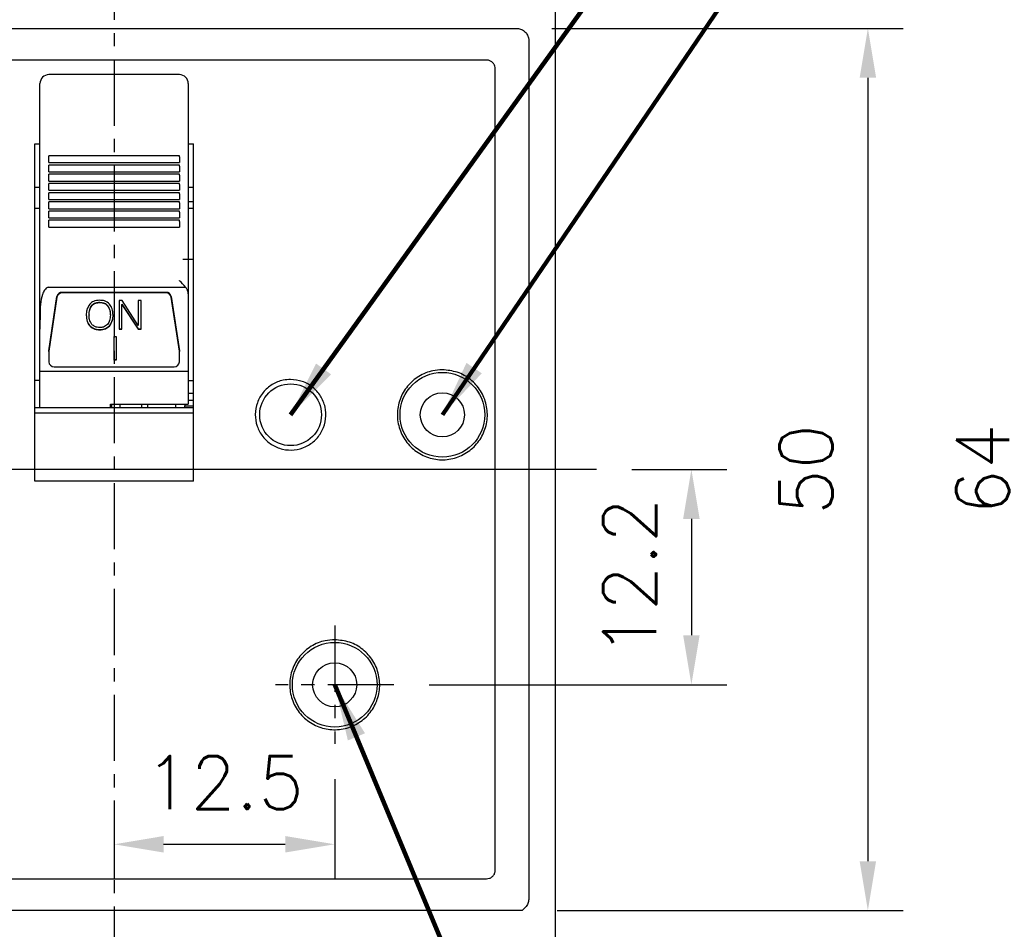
# Model space of a CAD drawing. Extents: x 2148 to 6475, y -907 to 1504.
# Tile 6 of 44: x 4395 to 4450, y 1271 to 1322. Entities that reach past the tile are written whole.
import ezdxf

# ---------------------------------------------------------------- set-up
doc = ezdxf.new("R2010")
doc.units = 0
doc.header["$LTSCALE"] = 3
doc.header["$MEASUREMENT"] = 0
doc.linetypes.add('CENTER', pattern=[2, 1.25, -0.25, 0.25, -0.25])
doc.layers.get('0').update_dxf_attribs({"linetype": 'CONTINUOUS'})
doc.layers.get('Defpoints').update_dxf_attribs({"linetype": 'CONTINUOUS'})
doc.layers.add('cen', color=1, linetype='CENTER')
doc.layers.add('di', color=3, linetype='CONTINUOUS')
doc.styles.add('KIM', font='ROMANS.shx', dxfattribs={"height": 5, "bigfont": 'GSG1.shx'})
doc.styles.get("Standard").update_dxf_attribs({"font": 'romans.shx', "height": 3, "bigfont": 'ghs.shx'})
doc.dimstyles.get("Standard").update_dxf_attribs({"dimtxt": 0.18, "dimasz": 0.18, "dimexe": 0.18, "dimexo": 0.0625, "dimgap": 0.09, "dimtad": 0, "dimtih": 1, "dimtoh": 1, "dimdec": 4, "dimzin": 0, "dimdsep": 46, "dimtxsty": 'Standard', "dimcen": 0.09, "dimadec": 0, "dimazin": 0, "dimtfac": 1, "dimtdec": 4, "dimtofl": 0, "dimtmove": 0, "dimatfit": 3, "dimfxl": 0, "dimtolj": 1, "dimtzin": 0, "dimarcsym": 0})
doc.dimstyles.new('STANDARD$0', dxfattribs={"dimtxt": 5, "dimasz": 5, "dimexe": 1, "dimexo": 2, "dimgap": 2, "dimtad": 1, "dimdec": 4, "dimzin": 12, "dimdsep": 46, "dimtxsty": 'KIM', "dimcen": -1, "dimdle": 0.1, "dimadec": 0, "dimazin": 0, "dimtfac": 1, "dimtdec": 4, "dimtmove": 0, "dimatfit": 3, "dimfxl": 0, "dimtolj": 1, "dimtzin": 0, "dimarcsym": 0})

# ---------------------------------------------------------------- blocks, each defined once
blk = doc.blocks.new('*D151')
at = {"layer": 'Defpoints', "color": 0}
for p in [(4375.809, 1346.868), (4366.047, 1248.268), (4400.009, 1248.268)]:
    blk.add_point(p, dxfattribs=at)
at = {"layer": 'di'}
for p, q in [((4373.809, 1346.868), (4364.047, 1346.868)), ((4366.047, 1344.068), (4366.047, 1251.068)), ((4398.009, 1248.268), (4364.047, 1248.268))]:
    blk.add_line(p, q, dxfattribs=at)
for points in [[(4365.58, 1344.068), (4366.514, 1344.068), (4366.047, 1346.868)], [(4365.58, 1251.068), (4366.514, 1251.068), (4366.047, 1248.268)]]:
    blk.add_solid(points, dxfattribs=at)
at = {"layer": 'di', "insert": (4362.547, 1297.968), "char_height": 3, "attachment_point": 5, "rotation": 90}
blk.add_mtext('\\A1;98.5', dxfattribs=at)
blk = doc.blocks.new('*D152')
at = {"layer": 'Defpoints', "color": 0}
for p in [(4422.809, 1321.868), (4423.123, 1271.868), (4442.72, 1271.868)]:
    blk.add_point(p, dxfattribs=at)
at = {"layer": 'di'}
for p, q in [((4424.809, 1321.868), (4444.72, 1321.868)), ((4442.72, 1319.068), (4442.72, 1274.668)), ((4425.123, 1271.868), (4444.72, 1271.868))]:
    blk.add_line(p, q, dxfattribs=at)
for points in [[(4442.253, 1319.068), (4443.187, 1319.068), (4442.72, 1321.868)], [(4442.253, 1274.668), (4443.187, 1274.668), (4442.72, 1271.868)]]:
    blk.add_solid(points, dxfattribs=at)
at = {"layer": 'di', "insert": (4439.22, 1296.868), "char_height": 3, "attachment_point": 5, "rotation": 90}
blk.add_mtext('\\A1;50', dxfattribs=at)
blk = doc.blocks.new('*D153')
at = {"layer": 'Defpoints', "color": 0}
for p in [(4415.786, 1336.868), (4415.786, 1256.868), (4462.72, 1256.868)]:
    blk.add_point(p, dxfattribs=at)
at = {"layer": 'di'}
for p, q in [((4417.786, 1336.868), (4464.72, 1336.868)), ((4462.72, 1334.068), (4462.72, 1259.668)), ((4417.786, 1256.868), (4464.72, 1256.868))]:
    blk.add_line(p, q, dxfattribs=at)
for points in [[(4462.253, 1334.068), (4463.187, 1334.068), (4462.72, 1336.868)], [(4462.253, 1259.668), (4463.187, 1259.668), (4462.72, 1256.868)]]:
    blk.add_solid(points, dxfattribs=at)
at = {"layer": 'di', "insert": (4459.22, 1296.868), "char_height": 3, "attachment_point": 5, "rotation": 90}
blk.add_mtext('\\A1;80', dxfattribs=at)
blk = doc.blocks.new('*D154')
at = {"layer": 'Defpoints', "color": 0}
for p in [(4424.309, 1328.868), (4424.309, 1264.868), (4452.72, 1264.868)]:
    blk.add_point(p, dxfattribs=at)
at = {"layer": 'di'}
for p, q in [((4426.309, 1328.868), (4454.72, 1328.868)), ((4452.72, 1326.068), (4452.72, 1267.668)), ((4426.309, 1264.868), (4454.72, 1264.868))]:
    blk.add_line(p, q, dxfattribs=at)
for points in [[(4452.253, 1326.068), (4453.187, 1326.068), (4452.72, 1328.868)], [(4452.253, 1267.668), (4453.187, 1267.668), (4452.72, 1264.868)]]:
    blk.add_solid(points, dxfattribs=at)
at = {"layer": 'di', "insert": (4449.22, 1296.868), "char_height": 3, "attachment_point": 5, "rotation": 90}
blk.add_mtext('\\A1;64', dxfattribs=at)
blk = doc.blocks.new('*D141')
at = {"layer": 'Defpoints', "color": 0}
for p in [(4427.346, 1296.868), (4415.864, 1284.668), (4432.72, 1284.668)]:
    blk.add_point(p, dxfattribs=at)
at = {"layer": 'di'}
for p, q in [((4429.346, 1296.868), (4434.72, 1296.868)), ((4432.72, 1294.068), (4432.72, 1287.468)), ((4417.864, 1284.668), (4434.72, 1284.668))]:
    blk.add_line(p, q, dxfattribs=at)
for points in [[(4432.253, 1294.068), (4433.187, 1294.068), (4432.72, 1296.868)], [(4432.253, 1287.468), (4433.187, 1287.468), (4432.72, 1284.668)]]:
    blk.add_solid(points, dxfattribs=at)
at = {"layer": 'di', "insert": (4429.22, 1290.768), "char_height": 3, "attachment_point": 5, "rotation": 90}
blk.add_mtext('\\A1;12.2', dxfattribs=at)
blk = doc.blocks.new('*D142')
at = {"layer": 'Defpoints', "color": 0}
for p in [(4412.509, 1281.314), (4400.009, 1278.394), (4412.509, 1275.625)]:
    blk.add_point(p, dxfattribs=at)
at = {"layer": 'di'}
for p, q in [((4412.509, 1279.314), (4412.509, 1273.625)), ((4400.009, 1276.394), (4400.009, 1273.625)), ((4402.809, 1275.625), (4409.709, 1275.625))]:
    blk.add_line(p, q, dxfattribs=at)
for points in [[(4402.809, 1276.092), (4402.809, 1275.159), (4400.009, 1275.625)], [(4409.709, 1276.092), (4409.709, 1275.159), (4412.509, 1275.625)]]:
    blk.add_solid(points, dxfattribs=at)
at = {"layer": 'di', "insert": (4406.259, 1279.125), "char_height": 3, "attachment_point": 5}
blk.add_mtext('\\A1;12.5', dxfattribs=at)
blk = doc.blocks.new('*D137')
at = {"layer": 'Defpoints', "color": 0}
for p in [(4403.364, 1338.868), (4403.286, 1254.868), (4472.72, 1254.868)]:
    blk.add_point(p, dxfattribs=at)
at = {"layer": 'di'}
for p, q in [((4405.364, 1338.868), (4474.72, 1338.868)), ((4472.72, 1336.068), (4472.72, 1257.668)), ((4405.286, 1254.868), (4474.72, 1254.868))]:
    blk.add_line(p, q, dxfattribs=at)
for points in [[(4472.253, 1336.068), (4473.187, 1336.068), (4472.72, 1338.868)], [(4472.253, 1257.668), (4473.187, 1257.668), (4472.72, 1254.868)]]:
    blk.add_solid(points, dxfattribs=at)
at = {"layer": 'di', "insert": (4469.22, 1296.868), "char_height": 3, "attachment_point": 5, "rotation": 90}
blk.add_mtext('\\A1;84', dxfattribs=at)

msp = doc.modelspace()

# ---------------------------------------------------------------- linework, layer by layer
for p, q in [((4425.009, 1328.168), (4425.009, 1265.568)), ((4377.209, 1321.868), (4422.809, 1321.868)), ((4423.509, 1321.167), (4423.509, 1320.982)), ((4423.509, 1320.982), (4423.509, 1272.754)), ((4421.109, 1320.068), (4378.909, 1320.068)), ((4421.609, 1274.168), (4421.609, 1319.568)), ((4403.709, 1319.245), (4396.309, 1319.245)), ((4395.809, 1317.971), (4395.809, 1318.745)), ((4404.209, 1318.745), (4404.209, 1317.971)), ((4395.809, 1317.478), (4395.809, 1317.971)), ((4404.209, 1317.971), (4404.209, 1317.478)), ((4395.809, 1315.168), (4395.809, 1317.478)), ((4404.209, 1317.478), (4404.209, 1315.168)), ((4395.509, 1315.333), (4395.809, 1315.333)), ((4395.509, 1296.208), (4395.509, 1315.333)), ((4395.809, 1309.29), (4395.809, 1315.168)), ((4404.209, 1315.333), (4404.509, 1315.333)), ((4404.209, 1315.168), (4404.209, 1309.29)), ((4404.509, 1296.208), (4404.509, 1315.333)), ((4403.709, 1314.646), (4396.309, 1314.646)), ((4396.309, 1314.588), (4396.309, 1314.646)), ((4396.309, 1314.26), (4396.309, 1314.588)), ((4403.709, 1314.588), (4403.709, 1314.646)), ((4403.709, 1314.588), (4403.709, 1314.26)), ((4396.309, 1314.26), (4403.709, 1314.26)), ((4403.709, 1314.123), (4396.309, 1314.123)), ((4396.309, 1314.066), (4396.309, 1314.123)), ((4396.309, 1313.737), (4396.309, 1314.066)), ((4403.709, 1314.066), (4403.709, 1314.123)), ((4403.709, 1314.066), (4403.709, 1313.737)), ((4396.309, 1313.737), (4403.709, 1313.737)), ((4403.709, 1313.601), (4396.309, 1313.601)), ((4396.309, 1313.543), (4396.309, 1313.601)), ((4396.309, 1313.214), (4396.309, 1313.543)), ((4403.709, 1313.543), (4403.709, 1313.601)), ((4403.709, 1313.543), (4403.709, 1313.214)), ((4395.809, 1312.842), (4395.509, 1312.842)), ((4396.309, 1313.214), (4403.709, 1313.214)), ((4403.709, 1313.078), (4396.309, 1313.078)), ((4396.309, 1313.021), (4396.309, 1313.078)), ((4396.309, 1312.692), (4396.309, 1313.021)), ((4403.709, 1313.021), (4403.709, 1313.078)), ((4403.709, 1313.021), (4403.709, 1312.692)), ((4404.509, 1312.842), (4404.209, 1312.842)), ((4396.309, 1312.692), (4403.709, 1312.692)), ((4403.709, 1312.555), (4396.309, 1312.555)), ((4396.309, 1312.498), (4396.309, 1312.555)), ((4396.309, 1312.169), (4396.309, 1312.498)), ((4403.709, 1312.498), (4403.709, 1312.555)), ((4403.709, 1312.498), (4403.709, 1312.169)), ((4396.309, 1312.169), (4403.709, 1312.169)), ((4403.709, 1312.033), (4396.309, 1312.033)), ((4396.309, 1311.975), (4396.309, 1312.033)), ((4396.309, 1311.647), (4396.309, 1311.975)), ((4403.709, 1311.975), (4403.709, 1312.033)), ((4403.709, 1311.975), (4403.709, 1311.647)), ((4404.509, 1312.039), (4404.209, 1312.039)), ((4395.809, 1311.668), (4395.509, 1311.668)), ((4396.309, 1311.647), (4403.709, 1311.647)), ((4403.709, 1311.51), (4396.309, 1311.51)), ((4396.309, 1311.453), (4396.309, 1311.51)), ((4396.309, 1311.124), (4396.309, 1311.453)), ((4396.309, 1311.124), (4403.709, 1311.124)), ((4403.709, 1311.453), (4403.709, 1311.51)), ((4403.709, 1311.453), (4403.709, 1311.124)), ((4404.509, 1311.668), (4404.209, 1311.668)), ((4403.709, 1310.988), (4396.309, 1310.988)), ((4396.309, 1310.93), (4396.309, 1310.988)), ((4396.309, 1310.601), (4396.309, 1310.93)), ((4396.309, 1310.601), (4403.709, 1310.601)), ((4403.709, 1310.93), (4403.709, 1310.988)), ((4403.709, 1310.93), (4403.709, 1310.601)), ((4395.809, 1308.929), (4395.809, 1309.29)), ((4395.809, 1308.598), (4395.809, 1308.929)), ((4404.209, 1309.29), (4404.209, 1308.929)), ((4404.209, 1308.929), (4404.209, 1308.598)), ((4395.809, 1307.501), (4395.809, 1308.598)), ((4404.509, 1308.768), (4403.909, 1308.768)), ((4404.209, 1308.598), (4404.209, 1306.82)), ((4395.809, 1304.814), (4395.809, 1307.501)), ((4396.309, 1307.192), (4404.053, 1307.192)), ((4396.312, 1303.598), (4396.772, 1306.662)), ((4402.949, 1306.907), (4397.069, 1306.907)), ((4402.949, 1306.876), (4397.069, 1306.876)), ((4403.246, 1306.662), (4403.706, 1303.598)), ((4404.209, 1306.82), (4404.209, 1302.437)), ((4396.772, 1306.631), (4396.312, 1303.567)), ((4398.74, 1306.157), (4398.74, 1306.142)), ((4399.196, 1306.347), (4399.196, 1306.331)), ((4399.641, 1306.162), (4399.641, 1306.146)), ((4400.469, 1306.436), (4400.302, 1306.436)), ((4400.302, 1306.436), (4400.302, 1304.823)), ((4400.456, 1306.237), (4401.363, 1304.839)), ((4400.456, 1306.237), (4400.456, 1306.222)), ((4400.456, 1304.823), (4400.456, 1306.222)), ((4400.456, 1306.222), (4401.363, 1304.823)), ((4401.38, 1305.028), (4400.469, 1306.436)), ((4401.534, 1306.436), (4401.38, 1306.436)), ((4401.38, 1306.436), (4401.38, 1305.028)), ((4401.534, 1304.823), (4401.534, 1306.436)), ((4403.706, 1303.567), (4403.246, 1306.631)), ((4398.587, 1305.632), (4398.587, 1305.617)), ((4399.796, 1305.632), (4399.796, 1305.617)), ((4398.627, 1305.018), (4398.627, 1305.002)), ((4399.744, 1305.009), (4399.744, 1304.993)), ((4395.809, 1302.437), (4395.809, 1304.814)), ((4399.191, 1304.799), (4399.191, 1304.783)), ((4400.302, 1304.839), (4400.456, 1304.839)), ((4400.302, 1304.823), (4400.456, 1304.823)), ((4401.363, 1304.839), (4401.534, 1304.839)), ((4401.363, 1304.839), (4401.363, 1304.823)), ((4401.363, 1304.823), (4401.534, 1304.823)), ((4400.006, 1304.402), (4400.133, 1304.402)), ((4400.006, 1303.06), (4400.006, 1304.402)), ((4400.133, 1304.402), (4400.133, 1303.06)), ((4396.309, 1303.527), (4396.309, 1303.558)), ((4396.309, 1303.527), (4396.309, 1302.976)), ((4403.709, 1303.558), (4403.709, 1303.527)), ((4403.709, 1302.976), (4403.709, 1303.527)), ((4400.133, 1303.075), (4400.006, 1303.075)), ((4400.133, 1303.06), (4400.006, 1303.06)), ((4395.809, 1302.437), (4404.209, 1302.437)), ((4395.809, 1300.368), (4395.809, 1302.437)), ((4396.609, 1302.691), (4403.409, 1302.691)), ((4404.209, 1302.437), (4404.209, 1300.561)), ((4395.809, 1301.913), (4395.509, 1301.913)), ((4404.209, 1301.913), (4404.509, 1301.913)), ((4404.509, 1301.168), (4404.209, 1301.168)), ((4399.809, 1300.561), (4404.209, 1300.561)), ((4399.809, 1300.368), (4399.809, 1300.561)), ((4399.859, 1300.561), (4399.859, 1300.408)), ((4400.359, 1300.368), (4400.359, 1300.561)), ((4401.559, 1300.561), (4401.559, 1300.368)), ((4401.909, 1300.561), (4401.909, 1300.368)), ((4403.509, 1300.368), (4403.509, 1300.561)), ((4404.009, 1300.561), (4404.009, 1300.468)), ((4404.509, 1300.768), (4404.209, 1300.768)), ((4404.509, 1300.368), (4395.509, 1300.368)), ((4404.509, 1300.068), (4395.509, 1300.068)), ((4399.859, 1300.368), (4399.859, 1300.408)), ((4404.009, 1300.368), (4404.009, 1300.468)), ((4404.009, 1300.468), (4404.509, 1300.468)), ((4404.509, 1296.208), (4395.509, 1296.208)), ((4378.909, 1273.668), (4421.109, 1273.668)), ((4423.509, 1272.754), (4423.509, 1272.577)), ((4423.509, 1272.577), (4423.509, 1272.558)), ((4423.123, 1271.868), (4376.895, 1271.868))]:
    msp.add_line(p, q)
for centre, radius in [((4418.609, 1299.968), 2.4), ((4410.009, 1299.968), 1.75), ((4418.609, 1299.968), 1.25), ((4412.509, 1284.668), 2.4), ((4412.509, 1284.668), 1.25)]:
    msp.add_circle(centre, radius)
for centre, radius, start, end in [((4396.309, 1318.745), 0.5, 90, 180), ((4403.709, 1318.745), 0.5, 0, 90), ((4397.064, 1306.611), 0.296, 88.8716, 170.1632), ((4397.064, 1306.58), 0.296, 88.8717, 170.1631), ((4402.955, 1306.611), 0.296, 9.8371, 91.1281), ((4402.955, 1306.58), 0.296, 9.8372, 91.128), ((4396.581, 1303.558), 0.272, 171.4541, 179.9977), ((4396.581, 1303.527), 0.272, 171.4538, 179.9978), ((4403.438, 1303.558), 0.271, 359.9999, 8.5482), ((4403.438, 1303.527), 0.271, 359.9999, 8.5485), ((4396.602, 1302.984), 0.293, 181.4732, 271.4007), ((4403.416, 1302.984), 0.293, 268.5991, 358.5268)]:
    msp.add_arc(centre, radius, start, end)
for points, knots in [([(4422.809, 1321.868), (4422.888, 1321.861), (4423.045, 1321.845), (4423.254, 1321.725), (4423.413, 1321.547), (4423.497, 1321.35), (4423.506, 1321.219), (4423.509, 1321.167)], [0, 0, 0, 0, 0.21418, 0.428355, 0.642715, 0.857467, 1, 1, 1, 1]), ([(4421.609, 1319.568), (4421.604, 1319.625), (4421.593, 1319.737), (4421.506, 1319.887), (4421.379, 1320), (4421.239, 1320.06), (4421.146, 1320.066), (4421.109, 1320.068)], [0, 0, 0, 0, 0.214764, 0.429529, 0.64427, 0.858957, 1, 1, 1, 1]), ([(4404.053, 1307.192), (4403.944, 1307.321), (4403.833, 1307.451), (4403.71, 1307.569), (4403.709, 1307.57)], [0, 0, 0, 0, 0.991276, 1, 1, 1, 1]), ([(4396.309, 1307.192), (4396.285, 1307.189), (4396.233, 1307.184), (4396.146, 1307.131), (4396.036, 1307.005), (4395.905, 1306.698), (4395.825, 1306.226), (4395.809, 1305.563), (4395.809, 1305.092), (4395.809, 1304.814)], [0, 0, 0, 0, 0.026542, 0.059127, 0.111468, 0.218155, 0.444442, 0.672363, 1, 1, 1, 1]), ([(4404.209, 1306.82), (4404.203, 1306.881), (4404.19, 1307.002), (4404.117, 1307.124), (4404.064, 1307.18), (4404.053, 1307.192)], [0, 0, 0, 0, 0.4427096, 0.8848698, 1, 1, 1, 1]), ([(4398.625, 1306.234), (4398.559, 1306.126), (4398.442, 1305.933), (4398.435, 1305.712), (4398.433, 1305.614)], [0, 0, 0, 0, 0.558164, 1, 1, 1, 1]), ([(4398.587, 1305.632), (4398.59, 1305.738), (4398.597, 1305.925), (4398.696, 1306.087), (4398.74, 1306.157)], [0, 0, 0, 0, 0.560727, 1, 1, 1, 1]), ([(4398.587, 1305.617), (4398.59, 1305.722), (4398.597, 1305.91), (4398.696, 1306.071), (4398.74, 1306.142)], [0, 0, 0, 0, 0.560727, 1, 1, 1, 1]), ([(4399.191, 1306.457), (4399.07, 1306.449), (4398.853, 1306.434), (4398.694, 1306.295), (4398.625, 1306.234)], [0, 0, 0, 0, 0.560206, 1, 1, 1, 1]), ([(4398.74, 1306.157), (4398.773, 1306.191), (4398.839, 1306.258), (4398.996, 1306.333), (4399.12, 1306.342), (4399.196, 1306.347)], [0, 0, 0, 0, 0.280171, 0.560364, 1, 1, 1, 1]), ([(4398.74, 1306.142), (4398.773, 1306.176), (4398.839, 1306.243), (4398.996, 1306.317), (4399.12, 1306.326), (4399.196, 1306.331)], [0, 0, 0, 0, 0.280171, 0.560364, 1, 1, 1, 1]), ([(4399.754, 1306.236), (4399.662, 1306.31), (4399.498, 1306.442), (4399.286, 1306.452), (4399.191, 1306.457)], [0, 0, 0, 0, 0.557807, 1, 1, 1, 1]), ([(4399.196, 1306.347), (4399.292, 1306.339), (4399.464, 1306.325), (4399.587, 1306.212), (4399.641, 1306.162)], [0, 0, 0, 0, 0.559821, 1, 1, 1, 1]), ([(4399.196, 1306.331), (4399.292, 1306.324), (4399.464, 1306.31), (4399.587, 1306.196), (4399.641, 1306.146)], [0, 0, 0, 0, 0.559821, 1, 1, 1, 1]), ([(4399.641, 1306.162), (4399.694, 1306.069), (4399.79, 1305.904), (4399.794, 1305.715), (4399.796, 1305.632)], [0, 0, 0, 0, 0.558164, 1, 1, 1, 1]), ([(4399.641, 1306.146), (4399.694, 1306.054), (4399.79, 1305.888), (4399.794, 1305.7), (4399.796, 1305.617)], [0, 0, 0, 0, 0.558164, 1, 1, 1, 1]), ([(4399.95, 1305.616), (4399.945, 1305.741), (4399.936, 1305.966), (4399.809, 1306.154), (4399.754, 1306.236)], [0, 0, 0, 0, 0.560689, 1, 1, 1, 1]), ([(4398.433, 1305.629), (4398.438, 1305.505), (4398.447, 1305.284), (4398.572, 1305.099), (4398.627, 1305.018)], [0, 0, 0, 0, 0.560643, 1, 1, 1, 1]), ([(4398.433, 1305.614), (4398.438, 1305.49), (4398.447, 1305.269), (4398.572, 1305.083), (4398.627, 1305.002)], [0, 0, 0, 0, 0.560645, 1, 1, 1, 1]), ([(4398.749, 1305.09), (4398.694, 1305.181), (4398.594, 1305.345), (4398.589, 1305.534), (4398.587, 1305.617)], [0, 0, 0, 0, 0.558085, 1, 1, 1, 1]), ([(4399.796, 1305.617), (4399.792, 1305.511), (4399.784, 1305.322), (4399.681, 1305.162), (4399.636, 1305.092)], [0, 0, 0, 0, 0.560622, 1, 1, 1, 1]), ([(4399.744, 1305.009), (4399.815, 1305.116), (4399.941, 1305.307), (4399.947, 1305.532), (4399.95, 1305.631)], [0, 0, 0, 0, 0.557957, 1, 1, 1, 1]), ([(4399.744, 1304.993), (4399.815, 1305.1), (4399.941, 1305.292), (4399.947, 1305.516), (4399.95, 1305.616)], [0, 0, 0, 0, 0.557957, 1, 1, 1, 1]), ([(4398.627, 1305.018), (4398.719, 1304.944), (4398.884, 1304.814), (4399.097, 1304.803), (4399.191, 1304.799)], [0, 0, 0, 0, 0.557825, 1, 1, 1, 1]), ([(4398.627, 1305.002), (4398.719, 1304.929), (4398.884, 1304.798), (4399.097, 1304.788), (4399.191, 1304.783)], [0, 0, 0, 0, 0.557825, 1, 1, 1, 1]), ([(4399.196, 1304.909), (4399.1, 1304.916), (4398.928, 1304.93), (4398.804, 1305.041), (4398.749, 1305.09)], [0, 0, 0, 0, 0.559929, 1, 1, 1, 1]), ([(4399.191, 1304.799), (4399.309, 1304.807), (4399.518, 1304.822), (4399.675, 1304.952), (4399.744, 1305.009)], [0, 0, 0, 0, 0.560065, 1, 1, 1, 1]), ([(4399.191, 1304.783), (4399.309, 1304.792), (4399.518, 1304.806), (4399.675, 1304.936), (4399.744, 1304.993)], [0, 0, 0, 0, 0.560065, 1, 1, 1, 1]), ([(4399.636, 1305.092), (4399.565, 1305.032), (4399.439, 1304.923), (4399.27, 1304.913), (4399.196, 1304.909)], [0, 0, 0, 0, 0.558064, 1, 1, 1, 1]), ([(4418.609, 1302.518), (4418.896, 1302.49), (4419.469, 1302.434), (4420.233, 1301.994), (4420.813, 1301.347), (4421.145, 1300.539), (4421.191, 1299.668), (4420.945, 1298.83), (4420.437, 1298.121), (4419.722, 1297.62), (4418.882, 1297.384), (4418.011, 1297.439), (4417.208, 1297.78), (4416.562, 1298.367), (4416.148, 1299.135), (4416.01, 1299.996), (4416.166, 1300.855), (4416.597, 1301.614), (4417.255, 1302.184), (4417.966, 1302.478), (4418.43, 1302.507), (4418.609, 1302.518)], [0, 0, 0, 0, 0.053688, 0.107376, 0.161064, 0.214754, 0.268443, 0.322132, 0.375821, 0.429509, 0.483198, 0.536886, 0.590575, 0.644263, 0.697952, 0.75164, 0.805329, 0.859018, 0.912707, 0.966396, 1, 1, 1, 1]), ([(4410.009, 1301.968), (4410.234, 1301.946), (4410.684, 1301.902), (4411.282, 1301.557), (4411.738, 1301.05), (4411.998, 1300.416), (4412.034, 1299.732), (4411.842, 1299.076), (4411.443, 1298.519), (4410.882, 1298.127), (4410.223, 1297.941), (4409.54, 1297.985), (4408.91, 1298.252), (4408.404, 1298.712), (4408.079, 1299.314), (4407.971, 1299.99), (4408.093, 1300.664), (4408.431, 1301.259), (4408.947, 1301.706), (4409.504, 1301.937), (4409.869, 1301.96), (4410.009, 1301.968)], [0, 0, 0, 0, 0.053688, 0.107376, 0.161065, 0.214754, 0.268443, 0.322132, 0.375821, 0.429509, 0.483198, 0.536886, 0.590575, 0.644264, 0.697952, 0.751641, 0.80533, 0.859019, 0.912708, 0.966397, 1, 1, 1, 1]), ([(4412.509, 1287.218), (4412.796, 1287.19), (4413.369, 1287.134), (4414.133, 1286.694), (4414.713, 1286.047), (4415.045, 1285.239), (4415.091, 1284.368), (4414.845, 1283.53), (4414.337, 1282.821), (4413.622, 1282.32), (4412.782, 1282.084), (4411.911, 1282.139), (4411.108, 1282.48), (4410.463, 1283.067), (4410.048, 1283.834), (4409.91, 1284.696), (4410.066, 1285.555), (4410.497, 1286.314), (4411.155, 1286.884), (4411.866, 1287.178), (4412.33, 1287.207), (4412.509, 1287.218)], [0, 0, 0, 0, 0.053685, 0.107369, 0.161055, 0.214743, 0.268434, 0.322129, 0.375823, 0.429516, 0.483203, 0.536886, 0.590567, 0.64425, 0.69794, 0.751633, 0.805328, 0.859021, 0.912711, 0.966399, 1, 1, 1, 1]), ([(4421.109, 1273.668), (4421.165, 1273.674), (4421.278, 1273.685), (4421.428, 1273.771), (4421.541, 1273.898), (4421.601, 1274.039), (4421.607, 1274.131), (4421.609, 1274.168)], [0, 0, 0, 0, 0.214622, 0.429245, 0.643891, 0.858594, 1, 1, 1, 1]), ([(4423.509, 1272.558), (4423.502, 1272.482), (4423.488, 1272.321), (4423.358, 1272.074), (4423.214, 1271.936), (4423.124, 1271.869), (4423.123, 1271.868)], [0, 0, 0, 0, 0.1922782, 0.4057456, 0.6889296, 0.6905464, 0.6905464, 0.6905464, 0.6905464])]:
    msp.add_open_spline(points, degree=3, knots=knots)
at = {"layer": 'cen'}
for p, q in [((4400.009, 1350.101), (4400.009, 1244.962)), ((4412.509, 1288.023), (4412.509, 1281.314)), ((4415.864, 1284.668), (4409.154, 1284.668))]:
    msp.add_line(p, q, dxfattribs=at)
at = {"layer": 'cen', "ltscale": 10}
msp.add_line((4427.346, 1296.868), (4372.006, 1296.868), dxfattribs=at)

# ---------------------------------------------------------------- dimensions: what is measured, and where the dimension line sits
at = {"layer": 'di'}
dim = msp.add_linear_dim(base=(4366.047, 1248.268), p1=(4375.809, 1346.868), p2=(4400.009, 1248.268), angle=90, text='98.5', dimstyle='STANDARD$0', override={"dimtxt": 3, "dimasz": 2.8, "dimexe": 2, "dimdec": 2, "dimzin": 8, "dimtxsty": 'Standard', "dimcen": 0, "dimclrd": 256, "dimclre": 256, "dimclrt": 256, "dimadec": 2, "dimazin": 2, "dimtfac": 0.6, "dimtdec": 2, "dimtzin": 8, "dimlwd": 65535, "dimlwe": 65535, "dimarcsym": 1}, dxfattribs=at)
dim.commit()
dim.dimension.update_dxf_attribs({"geometry": '*D151', "text_midpoint": (4366.047, 1297.968), "dimtype": 160})
for base, p1, p2, picture, middle in [((4472.72, 1254.868), (4403.364, 1338.868), (4403.286, 1254.868), '*D137', (4472.72, 1296.868)), ((4462.72, 1256.868), (4415.786, 1336.868), (4415.786, 1256.868), '*D153', (4462.72, 1296.868)), ((4452.72, 1264.868), (4424.309, 1328.868), (4424.309, 1264.868), '*D154', (4452.72, 1296.868)), ((4442.72, 1271.868), (4422.809, 1321.868), (4423.123, 1271.868), '*D152', (4442.72, 1296.868)), ((4432.72, 1284.668), (4427.346, 1296.868), (4415.864, 1284.668), '*D141', (4432.72, 1290.768))]:
    dim = msp.add_linear_dim(base=base, p1=p1, p2=p2, angle=270, dimstyle='STANDARD$0', override={"dimtxt": 3, "dimasz": 2.8, "dimexe": 2, "dimdec": 2, "dimzin": 8, "dimtxsty": 'Standard', "dimcen": 0, "dimclrd": 256, "dimclre": 256, "dimclrt": 256, "dimadec": 2, "dimazin": 2, "dimtfac": 0.6, "dimtdec": 2, "dimtmove": 0, "dimtzin": 8, "dimlwd": 65535, "dimlwe": 65535, "dimarcsym": 1}, dxfattribs=at)
    dim.commit()
    dim.dimension.update_dxf_attribs({"geometry": picture, "text_midpoint": middle, "dimtype": 160})
dim = msp.add_linear_dim(base=(4412.509, 1275.625), p1=(4400.009, 1278.394), p2=(4412.509, 1281.314), dimstyle='STANDARD$0', override={"dimtxt": 3, "dimasz": 2.8, "dimexe": 2, "dimdec": 2, "dimzin": 8, "dimtxsty": 'Standard', "dimcen": 0, "dimclrd": 256, "dimclre": 256, "dimclrt": 256, "dimadec": 2, "dimazin": 2, "dimtfac": 0.6, "dimtdec": 2, "dimtzin": 8, "dimlwd": 65535, "dimlwe": 65535, "dimarcsym": 1}, dxfattribs=at)
dim.commit()
dim.dimension.update_dxf_attribs({"geometry": '*D142', "text_midpoint": (4406.259, 1275.625), "dimtype": 160})

# ---------------------------------------------------------------- leaders
at = {"layer": 'di', "annotation_type": 0, "has_hookline": 1, "hookline_direction": 0}
for points, text_width in [([(4410.009, 1299.968), (4449.253, 1354.459), (4452.453, 1354.459)], 31.6), ([(4418.609, 1299.968), (4448.039, 1343.209), (4451.239, 1343.209)], 45.067), ([(4412.509, 1284.668), (4433.109, 1235.248), (4436.309, 1235.248)], 29.778)]:
    msp.add_leader(points, dimstyle='Standard', override={"dimtxt": 4, "dimasz": 3.2, "dimexe": 2, "dimexo": 2, "dimgap": 2, "dimtad": 1, "dimtih": 0, "dimtoh": 0, "dimdec": 2, "dimzin": 8, "dimcen": 0, "dimclrd": 256, "dimclre": 256, "dimclrt": 256, "dimadec": 2, "dimazin": 2, "dimtfac": 0.6, "dimtdec": 2, "dimtofl": 1, "dimtzin": 8, "dimlwd": 65535, "dimlwe": 65535, "dimarcsym": 1}, dxfattribs=dict(at, text_width=text_width))

doc.saveas('drawing.dxf')
